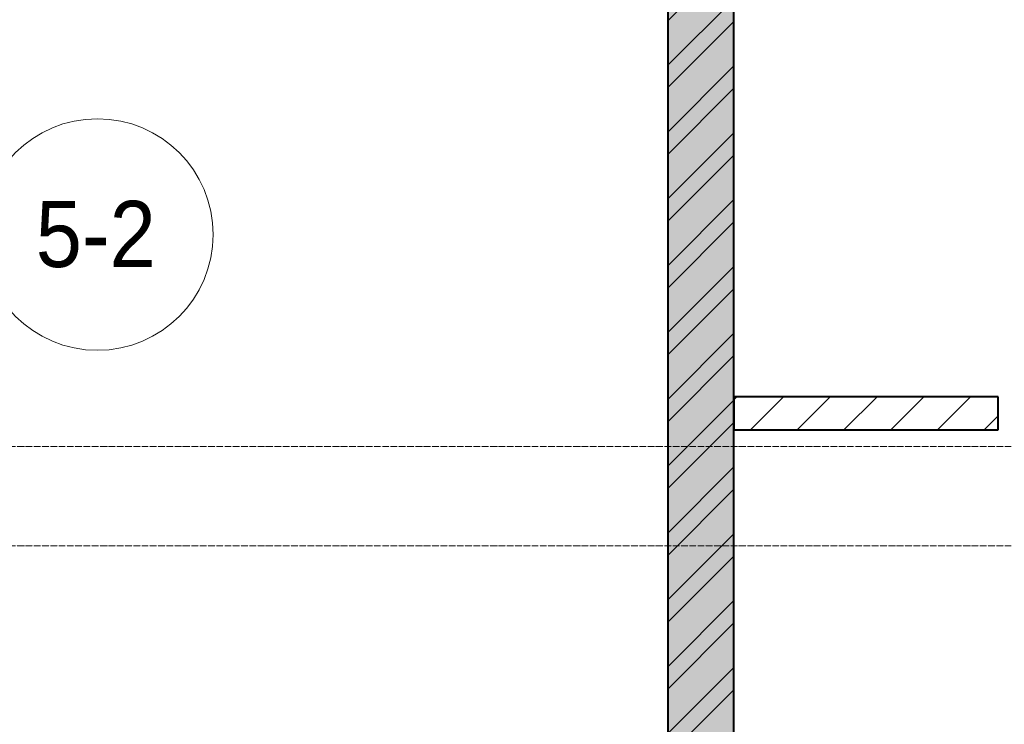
# Model space of a CAD drawing. Header units: millimetres. Extents: x 5617 to 113279, y 7718 to 199432.
# Tile 29 of 79: x 36466 to 39444, y 29160 to 31290. Entities that reach past the tile are written whole.
import ezdxf

# ---------------------------------------------------------------- set-up
doc = ezdxf.new("R2010")
doc.units = ezdxf.units.MM
doc.linetypes.add('ADSK_Линия сетки', pattern=[25, 20, -2.5, 0, -2.5])
doc.linetypes.add('Линия сетки', pattern=[25, 20, -2.5, 0, -2.5])
for name, color, linetype, lineweight in [('Марки помещений', 7, 'Continuous', 20), ('Оси', 7, 'Continuous', 9), ('Стены разрез', 7, 'Continuous', 40)]:
    doc.layers.add(name, color=color, linetype=linetype, lineweight=lineweight)
doc.styles.add('Arial_3', font='arial.ttf', dxfattribs={"width": 0.9, "height": 200})

# ---------------------------------------------------------------- blocks, each defined once
blk = doc.blocks.new('135_SLK_K4_AR_rvt-1-МКСС_К4_L15_51_600_')
at = {"layer": 'Стены разрез', "lineweight": 9, "true_color": 0xaaaaaa}
h = blk.add_hatch(dxfattribs=at)
h.set_pattern_fill('FP_1', color=253, style=0, pattern_type=2)
h.set_pattern_definition([(50, (0, 0), (218.62117, -19.1268), [22.86, -251.46]), (355, (0, 0), (-42.29187, 229.2684), [18.288, -201.168]), (100.451, (18.22, -1.6), (176.33107, 210.13963), [19.428, -213.708]), (46.184, (0, 60.96), (325.29495, -50.45164), [34.29, -377.19]), (96.636, (27.1, 56.76), (284.883, 296.9127), [29.142, -320.562]), (351.184, (0, 60.96), (284.8858, 296.9107), [27.432, -301.752]), (21, (30.48, 45.72), (181.93753, -122.71832), [22.86, -251.46]), (326, (30.48, 45.72), (74.16223, 221.0262), [18.288, -201.168]), (71.451, (45.64, 35.5), (256.10035, 98.30526), [19.428, -213.708]), (37.5, (0, 0), (3.70639, 101.465895), [3.353, -195.377, 3.353, -200.863, -201.93]), (37.5, (0, 0), (3.70639, 101.465895), [-402.946, 3.353, -198.577]), (7.5, (0, 0), (80.18358, 120.21653), [3.353, -113.081, 3.353, -190.805, -76.962]), (7.5, (0, 0), (80.18358, 120.21653), [-310.591, 3.353, -73.609]), (327.5, (-67.97, 0), (162.708646, -6.87497), [3.353, -72.847, 3.353, -234.391, -315.468]), (327.5, (-67.97, 0), (162.708646, -6.87497), [-313.944, 3.353, -312.115]), (317.5, (-98.45, 0), (177.75468, 30.51183), [3.353, -95.707, 3.353, -154.534, -224.028]), (317.5, (-98.45, 0), (177.75468, 30.51183), [-256.946, 3.353, -220.675])])
h.paths.add_polyline_path([(107950, 26350), (108150, 26350), (108150, 32500), (107950, 32500), (107950, 26543.4)])
h = blk.add_hatch(dxfattribs=at)
h.set_pattern_fill('FP_2', color=253, style=0, pattern_type=2)
h.set_pattern_definition([(45, (0, 0), (-101.02788, 101.02788), []), (45, (67.35, 0), (-101.02788, 101.02788), [])])
h.paths.add_polyline_path([(107950, 26350), (108150, 26350), (108150, 32500), (107950, 32500), (107950, 26543.4)])
h = blk.add_hatch(dxfattribs=at)
h.set_pattern_fill('FP_3', color=253, style=0, pattern_type=2)
h.set_pattern_definition([(45, (0, 0), (-70.71068, 70.71068), [])])
h.paths.add_polyline_path([(110750, 30050), (110850, 30050), (110850, 30150), (109950, 30150), (109950, 30050)])
h.paths.add_polyline_path([(108950, 30050), (108950, 30150), (108150, 30150), (108150, 30050)])
at = {"layer": 'Стены разрез', "color": 253, "true_color": 0xaaaaaa}
for p, q in [((107950, 32500), (107950, 26350)), ((108150, 26350), (108150, 32500)), ((108950, 30150), (108150, 30150)), ((108150, 30150), (108150, 30050)), ((108950, 30050), (108950, 30150)), ((108150, 30050), (108950, 30050))]:
    blk.add_line(p, q, dxfattribs=at)
blk = doc.blocks.new('050_Марка_Помещение - Номер-620969-МКСС_К4_L15_51_600_')
at = {"layer": 'Марки помещений'}
blk.add_circle((0, 0), 3.5, dxfattribs=at)

msp = doc.modelspace()

# ---------------------------------------------------------------- linework, layer by layer
at = {"layer": 'Оси', "linetype": 'Линия сетки'}
msp.add_line((38426.3, 12025.7), (38426.3, 33150), dxfattribs=at)
at = {"layer": 'Оси', "linetype": 'ADSK_Линия сетки'}
for p, q in [((67226.3, 30000), (26398.4, 30000)), ((67226.3, 29700), (25128.4, 29700))]:
    msp.add_line(p, q, dxfattribs=at)

# ---------------------------------------------------------------- block references
at = {"lineweight": 5}
msp.add_blockref('135_SLK_K4_AR_rvt-1-МКСС_К4_L15_51_600_', (-69523.7, 0), dxfattribs=at)
at = {"layer": 'Марки помещений', "xscale": 99.99999999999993, "yscale": 99.99999999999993, "zscale": 99.99999999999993}
msp.add_blockref('050_Марка_Помещение - Номер-620969-МКСС_К4_L15_51_600_', (36701.3, 30640.6), dxfattribs=at)

# ---------------------------------------------------------------- texts
at = {"layer": 'Марки помещений', "lineweight": 9, "insert": (36514.8, 30742.3), "char_height": 200, "width": 447.342, "attachment_point": 1, "style": 'Arial_3'}
msp.add_mtext('5-2', dxfattribs=at)

doc.saveas('drawing.dxf')
